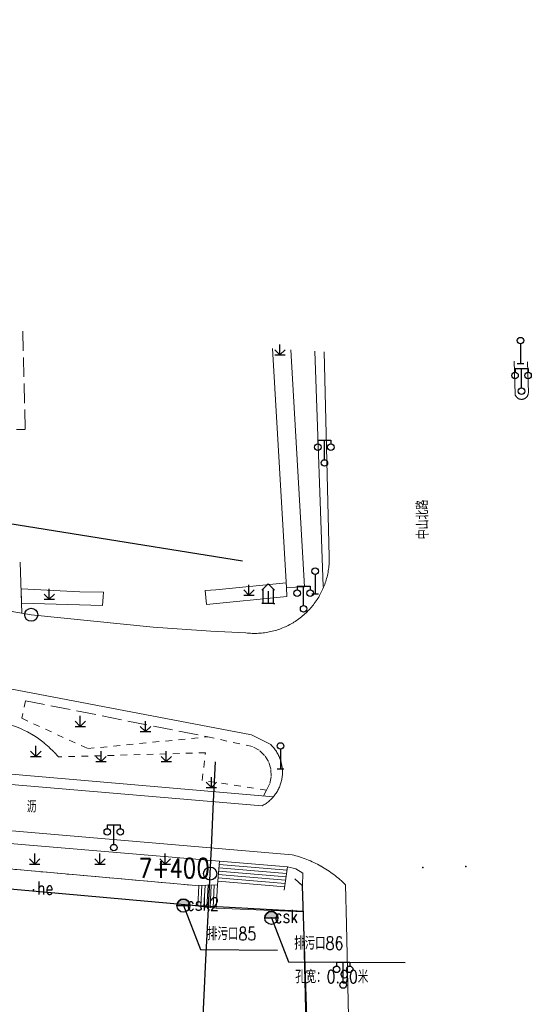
# Model space of a CAD drawing. Extents: x 39527407 to 39530665, y 3786466 to 3790957.
# Tile 75 of 113: x 39528436 to 39528515, y 3790245 to 3790395. Entities that reach past the tile are written whole.
import ezdxf
from ezdxf.enums import TextEntityAlignment as Align

# ---------------------------------------------------------------- set-up
doc = ezdxf.new("R2010")
doc.units = 0
doc.header["$PDSIZE"] = 0.2
doc.linetypes.add('X0', pattern=[4, 3, -1])
doc.linetypes.add('X6', pattern=[2, 1, -1])
doc.layers.get('0').update_dxf_attribs({"linetype": 'CONTINUOUS'})
for name, color, linetype in [('DLSS', 4, 'CONTINUOUS'), ('JCDL_CLKZD', 142, 'CONTINUOUS'), ('JCDL_DMX_F', 30, 'CONTINUOUS'), ('JCDL_JMDD_F', 231, 'CONTINUOUS'), ('JCDL_JMDX_F', 231, 'CONTINUOUS'), ('JCDL_JT_ZJ', 100, 'CONTINUOUS'), ('JCDL_JTD_F', 100, 'CONTINUOUS'), ('JCDL_JTX_F', 100, 'CONTINUOUS'), ('SXSS', 5, 'CONTINUOUS'), ('ZBTZ', 3, 'CONTINUOUS'), ('zdh', 7, 'CONTINUOUS'), ('排水孔', 4, 'CONTINUOUS'), ('断面线', 2, 'CONTINUOUS')]:
    doc.layers.add(name, color=color, linetype=linetype)
for name, color, linetype, lineweight in [('JCDL_JMDX', 1, 'CONTINUOUS', 0), ('JCDL_ZBX', 3, 'CONTINUOUS', 0), ('JCDL_ZBX_F', 7, 'CONTINUOUS', 0), ('TEXTL_ZJ', 7, 'CONTINUOUS', 0)]:
    doc.layers.add(name, color=color, linetype=linetype, lineweight=lineweight)
doc.styles.add('HZ', font='rs', dxfattribs={"width": 0.8, "bigfont": 'hztxt'})
doc.linetypes.add('10422', pattern='A,2,[150,AAA.SHX,S=1,R=0,X=0,Y=1],2,[177,AAA.SHX,S=1,R=0,X=0,Y=0.8],1e-09', length=4)
doc.linetypes.add('X19', pattern='A,4.5,[145,symbolx.shx,S=1,R=0,X=0,Y=1],4.5,-0.5,[146,symbolx.shx,S=1,R=0,X=0,Y=0],-0.5', length=10)
doc.linetypes.add('X35', pattern='A,2,[150,AAA.SHX,S=1,R=0,X=0,Y=1],2,[177,AAA.SHX,S=1,R=0,X=0,Y=0.8],1e-09', length=4)
doc.linetypes.add('X49', pattern='A,0,[5,symbolt.shx,S=1,R=0,X=0,Y=0],-10', length=10)
doc.linetypes.add('X67', pattern='A,1,[150,symbolx.shx,S=1,R=0,X=0,Y=1],2,[153,symbolx.shx,S=1,R=0,X=0,Y=0.8],2,[145,symbolx.shx,S=1,R=0,X=0,Y=0],0,[150,symbolx.shx,S=1,R=0,X=0,Y=1],2,[153,symbolx.shx,S=1,R=0,X=0,Y=0.8],2,[150,symbolx.shx,S=1,R=0,X=0,Y=1],0.5,-0.5,[146,symbolx.shx,S=1,R=0,X=0,Y=0],-0.5,0.5,[153,symbolx.shx,S=1,R=0,X=0,Y=0.8],1', length=12)

# ---------------------------------------------------------------- blocks, each defined once
blk = doc.blocks.new('4241000')
at = {"color": 0, "linetype": 'Continuous'}
for p, q in [((0, 3), (0, 0)), ((-0.5, 0), (0.5, 0))]:
    blk.add_line(p, q, dxfattribs=at)
blk.add_circle((0, 3.5), 0.5, dxfattribs=at)
blk = doc.blocks.new('3521000')
at = {"color": 0}
for p, q in [((-1, 3.5), (1, 3.5)), ((0, 0.5), (0, 3.5))]:
    blk.add_line(p, q, dxfattribs=at)
at = {"color": 0, "linetype": 'Continuous', "flags": 128}
for points in [[(-1, 3.5), (-1, 2.9)], [(1, 3.5), (1, 2.9)]]:
    blk.add_lwpolyline(points, dxfattribs=at)
at = {"color": 0}
for centre in [(-1, 2.4), (1, 2.4), (0, 0)]:
    blk.add_circle(centre, 0.5, dxfattribs=at)
blk = doc.blocks.new('5820000')
at = {"color": 0, "linetype": 'Continuous'}
blk.add_circle((0, 0), 1, dxfattribs=at)
blk = doc.blocks.new('9530003')
at = {"color": 0}
for p, q in [((0, 0), (0, 1.6)), ((-0.8, 0), (0.8, 0))]:
    blk.add_line(p, q, dxfattribs=at)
at = {"color": 0, "linetype": 'Continuous'}
for points in [[(0, 0), (-0.8, 0.8)], [(0, 0), (0.8, 0.8)]]:
    blk.add_lwpolyline(points, dxfattribs=at)
blk = doc.blocks.new('3560000')
at = {"color": 0, "linetype": 'Continuous', "flags": 128}
for points in [[(0.97, 2.03), (0, 3), (-0.97, 2.03)], [(0, 1.9), (0, 0)], [(-0.8, 0), (-1, 0)], [(0.8, 0), (-0.8, 0)], [(0.8, 0), (1, 0)]]:
    blk.add_lwpolyline(points, dxfattribs=at)
at = {"color": 0, "linetype": 'Continuous'}
for points in [[(-0.8, 0), (-0.8, 2.2)], [(0.8, 0), (0.8, 2.2)]]:
    blk.add_lwpolyline(points, dxfattribs=at)

msp = doc.modelspace()

# ---------------------------------------------------------------- hatches: boundary and pattern name
at = {"layer": '排水孔', "linetype": 'Continuous'}
h = msp.add_hatch(color=256, dxfattribs=at)
edge = h.paths.add_edge_path()
edge.add_arc((39528461.48647, 3790259.84041), 1, 0, 180)
edge.add_line((39528460.48647, 3790259.84041), (39528461.48647, 3790259.84041))
edge.add_line((39528461.48647, 3790259.84041), (39528462.48647, 3790259.84041))
h = msp.add_hatch(color=256, dxfattribs=at)
edge = h.paths.add_edge_path()
edge.add_arc((39528474.95647, 3790257.95541), 1, 0, 180)
edge.add_line((39528473.95647, 3790257.95541), (39528474.95647, 3790257.95541))
edge.add_line((39528474.95647, 3790257.95541), (39528475.95647, 3790257.95541))

# ---------------------------------------------------------------- linework, layer by layer
for p, q in [((39528460.48647, 3790259.84041, 35.754), (39528462.48647, 3790259.84041, 35.754)), ((39528473.95647, 3790257.95541, 35.276), (39528475.95647, 3790257.95541, 35.276))]:
    msp.add_line(p, q)
at = {"linetype": 'Continuous'}
for p, q in [((39528461.48647, 3790259.84041, -2.586), (39528464.10481, 3790253.1381, -39.148)), ((39528474.95647, 3790257.95541, -3.064), (39528477.57481, 3790251.2531, -39.626)), ((39528464.10481, 3790253.1381, -39.148), (39528475.89079, 3790253.01139, -39.148)), ((39528477.57481, 3790251.2531, -39.626), (39528495.46152, 3790251.13281, -39.626))]:
    msp.add_line(p, q, dxfattribs=at)
at = {"linetype": 'Continuous', "elevation": -38.58, "flags": 128}
msp.add_lwpolyline([(39527657.94774, 3790395.45066), (39527684.79977, 3790389.05751), (39527700.42524, 3790389.70759), (39527739.81847, 3790381.34835), (39527816.56814, 3790368.6085), (39527924.14886, 3790353.93422), (39527936.60462, 3790356.12227), (39528017.62896, 3790350.73968), (39528097.60104, 3790345.37362), (39528137.51912, 3790342.73774), (39528217.67261, 3790337.49881), (39528257.88209, 3790334.7357), (39528297.98629, 3790331.77366), (39528331.06877, 3790327.85756), (39528338.47458, 3790328.55776), (39528418.28099, 3790320.9728), (39528470.54436, 3790312.61044)], dxfattribs=at)
at = {"flags": 128}
for points, elevation in [([(39528462.48647, 3790259.84041, 1), (39528460.48647, 3790259.84041), (39528461.48647, 3790259.84041)], -2.586), ([(39528475.95647, 3790257.95541, 1), (39528473.95647, 3790257.95541), (39528474.95647, 3790257.95541)], -3.064)]:
    msp.add_lwpolyline(points, format="xyb", close=True, dxfattribs=dict(at, elevation=elevation))
at = {"layer": 'DLSS', "linetype": 'Continuous'}
for p, q in [((39528479.71847, 3790262.86141, -38.58), (39528478.55084, 3790263.95532, -38.58)), ((39528482.22847, 3790185.86441, -38.58), (39528479.71847, 3790262.86141, -38.58))]:
    msp.add_line(p, q, dxfattribs=at)
at = {"layer": 'DLSS', "linetype": 'Continuous', "lineweight": 20, "elevation": -38.58}
for points in [[(39528465.70246, 3790301.8544), (39528471.06547, 3790301.58441), (39528471.30292, 3790301.55921), (39528471.54087, 3790301.53936), (39528471.77919, 3790301.52448), (39528472.01776, 3790301.51457), (39528472.25649, 3790301.50963), (39528472.49527, 3790301.50966), (39528472.734, 3790301.51467), (39528472.97258, 3790301.52465), (39528473.21089, 3790301.53959), (39528473.44884, 3790301.5595), (39528473.68632, 3790301.58436), (39528473.92324, 3790301.61417), (39528474.15948, 3790301.6489), (39528474.39494, 3790301.68854), (39528474.62954, 3790301.73309), (39528474.86315, 3790301.78251), (39528475.09568, 3790301.83678), (39528475.32703, 3790301.89589), (39528475.5571, 3790301.9598), (39528475.78578, 3790302.0285), (39528476.01299, 3790302.10194), (39528476.23862, 3790302.1801), (39528476.46256, 3790302.26294), (39528476.68474, 3790302.35043), (39528476.90505, 3790302.44253), (39528477.12338, 3790302.5392), (39528477.33966, 3790302.6404), (39528477.55378, 3790302.74608), (39528477.76566, 3790302.8562), (39528477.97519, 3790302.9707), (39528478.18229, 3790303.08955), (39528478.28546, 3790303.15141), (39528478.38688, 3790303.21269), (39528478.58885, 3790303.34006), (39528478.78812, 3790303.47161), (39528478.98462, 3790303.60728), (39528479.17824, 3790303.74702), (39528479.36891, 3790303.89076), (39528479.55654, 3790304.03844), (39528479.74106, 3790304.19), (39528479.92238, 3790304.34537), (39528480.10042, 3790304.50449), (39528480.27511, 3790304.66727), (39528480.44637, 3790304.83366), (39528480.61413, 3790305.00359), (39528480.77831, 3790305.17697), (39528480.93885, 3790305.35373), (39528481.09566, 3790305.5338), (39528481.2487, 3790305.7171), (39528481.39788, 3790305.90354), (39528481.54314, 3790306.09305), (39528481.68442, 3790306.28555), (39528481.82167, 3790306.48095), (39528481.95481, 3790306.67917), (39528482.0838, 3790306.88011), (39528482.20857, 3790307.0837), (39528482.32907, 3790307.28985), (39528482.44525, 3790307.49846), (39528482.55706, 3790307.70944), (39528482.66446, 3790307.92271), (39528482.76738, 3790308.13817), (39528482.8658, 3790308.35573), (39528482.95966, 3790308.57528), (39528483.04893, 3790308.79675), (39528483.13356, 3790309.02003), (39528483.21352, 3790309.24503), (39528483.28878, 3790309.47164), (39528483.35931, 3790309.69977), (39528483.42506, 3790309.92931), (39528483.48602, 3790310.16018), (39528483.54216, 3790310.39227), (39528483.59345, 3790310.62548), (39528483.63987, 3790310.85971), (39528483.6814, 3790311.09485), (39528483.71802, 3790311.3308), (39528483.74972, 3790311.56747), (39528483.77649, 3790311.80475), (39528483.7983, 3790312.04253), (39528483.81515, 3790312.28072), (39528483.82705, 3790312.5192), (39528483.83396, 3790312.75788), (39528483.83591, 3790312.99665), (39528483.83247, 3790313.23541), (39528483.07134, 3790344.58971)], [(39528389.81046, 3790312.78441), (39528438.16347, 3790304.36441), (39528456.87046, 3790302.4844)], [(39528473.56147, 3790275.13342), (39528473.71258, 3790275.21588), (39528473.86098, 3790275.30315), (39528474.00674, 3790275.39476), (39528474.14972, 3790275.49065), (39528474.28981, 3790275.59071), (39528474.42687, 3790275.69488), (39528474.5608, 3790275.80305), (39528474.69148, 3790275.91513), (39528474.81878, 3790276.03103), (39528474.9426, 3790276.15063), (39528475.06283, 3790276.27385), (39528475.17937, 3790276.40057), (39528475.29211, 3790276.53067), (39528475.40096, 3790276.66405), (39528475.50581, 3790276.80059), (39528475.60658, 3790276.94017), (39528475.70319, 3790277.08267), (39528475.79554, 3790277.22796), (39528475.88355, 3790277.37592), (39528475.96715, 3790277.52641), (39528476.04627, 3790277.67931), (39528476.12083, 3790277.83448), (39528476.19078, 3790277.99179), (39528476.25604, 3790278.1511), (39528476.31657, 3790278.31226), (39528476.3723, 3790278.47515), (39528476.4232, 3790278.63961), (39528476.46921, 3790278.8055), (39528476.5103, 3790278.97269), (39528476.54643, 3790279.14101), (39528476.57757, 3790279.31033), (39528476.60369, 3790279.48049), (39528476.62477, 3790279.65135), (39528476.64078, 3790279.82276), (39528476.64446, 3790279.87841), (39528476.65173, 3790279.99457), (39528476.65759, 3790280.16662), (39528476.65836, 3790280.33878), (39528476.65405, 3790280.51088), (39528476.64465, 3790280.68278), (39528476.63017, 3790280.85433), (39528476.61062, 3790281.02537), (39528476.58603, 3790281.19576), (39528476.55642, 3790281.36535), (39528476.5218, 3790281.53399), (39528476.48221, 3790281.70154), (39528476.43769, 3790281.86784), (39528476.38828, 3790282.03275), (39528476.33401, 3790282.19613), (39528476.27493, 3790282.35783), (39528476.2111, 3790282.51772), (39528476.14257, 3790282.67565), (39528476.0694, 3790282.83148), (39528475.99166, 3790282.98508), (39528475.90942, 3790283.13632), (39528475.82273, 3790283.28506), (39528475.73169, 3790283.43118), (39528475.63637, 3790283.57454), (39528475.53686, 3790283.71502), (39528475.43323, 3790283.85249), (39528475.32559, 3790283.98685), (39528475.21402, 3790284.11796), (39528475.09863, 3790284.24572), (39528474.97951, 3790284.37001), (39528474.85647, 3790284.49042), (39528471.90847, 3790285.9834), (39528377.52747, 3790303.95641)], [(39528456.87046, 3790302.4844), (39528465.70246, 3790301.8544)], [(39528326.23647, 3790287.61453), (39528473.56147, 3790275.13342)], [(39528478.12247, 3790267.62141), (39528390.37447, 3790275.10542), (39528340.97546, 3790279.41641), (39528326.23647, 3790280.67363)], [(39528478.12247, 3790267.62141), (39528478.41191, 3790267.55087), (39528478.69996, 3790267.47484), (39528478.98664, 3790267.39378), (39528479.27185, 3790267.30771), (39528479.55552, 3790267.21666), (39528479.83754, 3790267.12066), (39528480.11784, 3790267.01973), (39528480.39633, 3790266.91391), (39528480.67293, 3790266.80323), (39528480.94754, 3790266.68772), (39528481.22009, 3790266.56742), (39528481.4905, 3790266.44237), (39528481.75866, 3790266.3126), (39528482.02452, 3790266.17815), (39528482.28798, 3790266.03908), (39528482.54897, 3790265.8954), (39528482.59946, 3790265.86641), (39528482.8074, 3790265.74718), (39528483.06319, 3790265.59446), (39528483.31627, 3790265.43728), (39528483.56656, 3790265.27569), (39528483.81398, 3790265.10975), (39528484.05846, 3790264.9395), (39528484.29992, 3790264.76499), (39528484.53829, 3790264.58628), (39528484.77349, 3790264.40343), (39528485.00545, 3790264.21648), (39528485.2341, 3790264.0255), (39528485.45937, 3790263.83055), (39528485.6812, 3790263.63168), (39528485.89951, 3790263.42896), (39528486.11423, 3790263.22244), (39528486.325, 3790263.01189)]]:
    msp.add_lwpolyline(points, dxfattribs=at)
at = {"layer": 'DLSS', "linetype": 'Continuous', "lineweight": 0, "elevation": -38.58}
msp.add_lwpolyline([(39528514.22966, 3790343.05708), (39528514.33699, 3790338.31089), (39528514.3312, 3790338.24089), (39528514.32026, 3790338.1715), (39528514.30462, 3790338.10302), (39528514.28437, 3790338.03575), (39528514.25958, 3790337.97002), (39528514.23038, 3790337.90613), (39528514.1969, 3790337.84437), (39528514.15929, 3790337.78503), (39528514.11774, 3790337.72839), (39528514.07243, 3790337.67471), (39528514.02357, 3790337.62423), (39528513.97139, 3790337.5772), (39528513.91613, 3790337.53382), (39528513.85805, 3790337.49431), (39528513.79741, 3790337.45883), (39528513.7345, 3790337.42757), (39528513.66961, 3790337.40066), (39528513.60304, 3790337.37822), (39528513.5351, 3790337.36037), (39528513.486, 3790337.35089), (39528513.4661, 3790337.34718), (39528513.39636, 3790337.33871), (39528513.32621, 3790337.33501), (39528513.25597, 3790337.33609), (39528513.18596, 3790337.34194), (39528513.11652, 3790337.35255), (39528513.04796, 3790337.36785), (39528512.9806, 3790337.38779), (39528512.91475, 3790337.41226), (39528512.85071, 3790337.44115), (39528512.7888, 3790337.47433), (39528512.72928, 3790337.51165), (39528512.67244, 3790337.55294), (39528512.61854, 3790337.59799), (39528512.56783, 3790337.6466), (39528512.52054, 3790337.69856), (39528512.4769, 3790337.75361), (39528512.43711, 3790337.8115), (39528512.40134, 3790337.87196), (39528512.36978, 3790337.93472), (39528512.34255, 3790337.99948), (39528512.3198, 3790338.06594), (39528512.302, 3790338.13389), (39528512.1875, 3790343.19707)], dxfattribs=at)
at = {"layer": 'DLSS', "linetype": 'X6', "lineweight": 0, "elevation": -38.58}
for points in [[(39528437.25946, 3790291.2154), (39528436.71546, 3790288.51741), (39528446.81047, 3790283.87742), (39528465.21646, 3790285.6714), (39528472.11856, 3790284.18879)], [(39528442.32947, 3790282.60374), (39528441.64875, 3790283.36514), (39528440.92038, 3790284.08108), (39528440.14739, 3790284.7486), (39528439.33299, 3790285.36492), (39528438.48057, 3790285.92748), (39528437.59367, 3790286.43395), (39528436.67598, 3790286.8822), (39528435.7313, 3790287.2704), (39528434.76358, 3790287.59691), (39528433.77683, 3790287.86038), (39528432.77515, 3790288.05972), (39528431.76271, 3790288.1941), (39528430.74371, 3790288.26296), (39528429.7224, 3790288.26601), (39528428.703, 3790288.20324), (39528427.68978, 3790288.07492), (39528426.68693, 3790287.88157), (39528425.69862, 3790287.624)], [(39528474.21846, 3790277.53342), (39528474.71074, 3790278.55638), (39528474.93309, 3790279.66965), (39528474.87154, 3790280.80323), (39528474.52994, 3790281.88587), (39528473.92978, 3790282.84952), (39528473.10879, 3790283.63359), (39528472.11856, 3790284.18879)], [(39528474.21846, 3790277.53342), (39528464.36446, 3790279.00741), (39528464.85647, 3790283.2434), (39528442.32947, 3790282.60374)], [(39528341.49346, 3790273.79641), (39528342.74215, 3790273.68498), (39528349.7348, 3790273.06101), (39528364.71907, 3790271.72392), (39528381.70123, 3790270.20855), (39528429.65087, 3790265.92986), (39528463.36547, 3790262.92141)]]:
    msp.add_lwpolyline(points, dxfattribs=at)
at = {"layer": 'DLSS', "linetype": 'X19', "lineweight": 0, "elevation": -38.58}
for points in [[(39528486.32476, 3790263.02179), (39528486.47084, 3790257.00341)], [(39528486.47084, 3790257.00341), (39528488.01993, 3790186.19639)]]:
    msp.add_lwpolyline(points, dxfattribs=at)
at = {"layer": 'JCDL_CLKZD'}
for p in [(39528498.15947, 3790265.69741, -38.58), (39528504.766, 3790265.84789, -38.58)]:
    msp.add_point(p, dxfattribs=at)
at = {"layer": 'JCDL_DMX_F', "color": 3, "linetype": 'X35', "lineweight": 0, "elevation": -38.58}
for points in [[(39528436.48656, 3790312.42224), (39528436.70576, 3790304.61825)], [(39528475.27738, 3790276.51367), (39528396.66447, 3790283.26141)], [(39528326.23647, 3790277.8401), (39528388.14647, 3790273.28241), (39528466.99887, 3790266.64868)], [(39528341.49346, 3790273.79641), (39528463.36547, 3790262.92141)], [(39528477.43846, 3790265.7704), (39528478.73246, 3790265.49841), (39528479.78547, 3790264.80442), (39528479.71847, 3790262.86141)]]:
    msp.add_lwpolyline(points, dxfattribs=at)
at = {"layer": 'JCDL_JMDX', "color": 6, "linetype": 'X0', "lineweight": 0, "elevation": -38.58}
msp.add_lwpolyline([(39528436.8528, 3790347.75816), (39528437.25517, 3790332.71083), (39528435.91642, 3790332.72038)], dxfattribs=at)
at = {"layer": 'JCDL_JMDX', "color": 6, "linetype": 'X67', "lineweight": 0, "elevation": -38.58}
msp.add_lwpolyline([(39528335.3934, 3790271.30272), (39528337.92846, 3790271.07542), (39528341.22746, 3790270.79941), (39528462.85647, 3790259.85041), (39528466.50646, 3790259.47441), (39528478.69247, 3790258.92841), (39528479.81499, 3790258.95576)], dxfattribs=at)
at = {"layer": 'JCDL_JMDX', "color": 6, "linetype": 'Continuous', "lineweight": 0, "elevation": -38.58}
for points in [[(39528466.91244, 3790265.62141), (39528477.29275, 3790264.74812)], [(39528466.95566, 3790266.13505), (39528477.36561, 3790265.25926)], [(39528466.82602, 3790264.59414), (39528477.14704, 3790263.72583)], [(39528466.86923, 3790265.10777), (39528477.21989, 3790264.23698)], [(39528463.6734, 3790259.76625), (39528463.84104, 3790262.93698)], [(39528464.14558, 3790259.71761), (39528464.31661, 3790262.95255)], [(39528464.61775, 3790259.66897), (39528464.79218, 3790262.96812)], [(39528465.08993, 3790259.62033), (39528465.26775, 3790262.98369)], [(39528465.56211, 3790259.57169), (39528465.74332, 3790262.99926)], [(39528466.03428, 3790259.52305), (39528466.21889, 3790263.01483)], [(39528466.7396, 3790263.56686), (39528477.00132, 3790262.70355)], [(39528466.78281, 3790264.0805), (39528477.07418, 3790263.21469)]]:
    msp.add_lwpolyline(points, dxfattribs=at)
at = {"layer": 'JCDL_JMDX_F', "linetype": 'Continuous', "lineweight": 0, "elevation": -38.58}
for points in [[(39528466.69447, 3790263.0304), (39528466.99887, 3790266.64868)], [(39528466.99887, 3790266.64868), (39528477.43846, 3790265.7704)], [(39528476.92846, 3790262.19241), (39528477.43846, 3790265.7704)], [(39528463.36547, 3790262.92141), (39528466.69447, 3790263.0304)], [(39528466.50646, 3790259.47441), (39528466.69447, 3790263.0304)], [(39528462.85647, 3790259.85041), (39528466.50646, 3790259.47441)]]:
    msp.add_lwpolyline(points, dxfattribs=at)
at = {"layer": 'JCDL_JTX_F', "linetype": 'Continuous', "lineweight": 0, "elevation": -38.58}
for points in [[(39528479.71847, 3790262.86141), (39528479.35644, 3790263.20628)], [(39528479.86066, 3790257.00341), (39528479.71847, 3790262.86141)], [(39528480.59945, 3790226.56677), (39528479.86066, 3790257.00341)]]:
    msp.add_lwpolyline(points, dxfattribs=at)
at = {"layer": 'JCDL_ZBX', "color": 114, "linetype": 'Continuous', "lineweight": 0, "true_color": 0x009944, "elevation": -38.58}
for points in [[(39528480.05746, 3790308.6304), (39528477.26846, 3790308.52241), (39528475.11377, 3790345.13523)], [(39528477.92044, 3790344.94282), (39528480.05746, 3790308.6304)], [(39528445.61237, 3790307.90051), (39528449.23498, 3790307.84535), (39528449.18124, 3790307.10346), (39528449.07847, 3790305.76927), (39528436.67914, 3790306.13177), (39528436.60204, 3790308.31099), (39528445.61237, 3790307.90051)], [(39528477.22476, 3790309.26496), (39528477.26846, 3790308.52241), (39528477.341, 3790307.18624), (39528465.00068, 3790305.92468), (39528464.80577, 3790308.08939), (39528466.45116, 3790308.17735)], [(39528466.45116, 3790308.17735), (39528477.22476, 3790309.26496)]]:
    msp.add_lwpolyline(points, dxfattribs=at)
at = {"layer": 'JCDL_ZBX', "color": 114, "linetype": 'X49', "lineweight": 0, "true_color": 0x009944, "elevation": -38.58}
msp.add_lwpolyline([(39528481.61067, 3790344.68984), (39528482.89105, 3790308.68054)], dxfattribs=at)
at = {"layer": 'JCDL_ZBX_F', "color": 114, "linetype": 'X0', "lineweight": 0, "true_color": 0x009944, "elevation": -38.58}
for points in [[(39528437.25946, 3790291.2154), (39528465.21646, 3790285.6714)], [(39528473.73089, 3790276.64641), (39528474.21846, 3790277.53342)]]:
    msp.add_lwpolyline(points, dxfattribs=at)
at = {"layer": 'SXSS', "linetype": '10422', "flags": 128}
msp.add_lwpolyline([(39528479.81327, 3790258.95572), (39528462.85647, 3790259.85041), (39528405.76647, 3790264.98963), (39528332.95446, 3790271.52141), (39528326.23647, 3790271.9497), (39528215.45147, 3790279.82241), (39528208.38646, 3790280.05441), (39528207.83491, 3790279.93889), (39528205.9448, 3790279.37944), (39528204.39109, 3790278.71493), (39528203.15686, 3790278.03645), (39528202.21625, 3790277.41588), (39528200.57443, 3790276.65618), (39528199.10032, 3790276.30795), (39528197.09013, 3790276.12357), (39528194.57839, 3790276.34816), (39528193.1107, 3790276.72254), (39528191.69862, 3790277.27054), (39528189.93756, 3790278.25722), (39528188.28533, 3790279.19766), (39528185.85792, 3790280.23287), (39528184.28359, 3790280.72346), (39528182.9992, 3790281.0271), (39528182.35047, 3790281.14842), (39528140.33525, 3790283.80488), (39528076.23647, 3790287.85762), (39528006.75425, 3790292.25072), (39527925.78762, 3790297.36995), (39527924.22051, 3790296.24995), (39527922.01489, 3790294.98287), (39527920.85835, 3790294.4523), (39527919.37082, 3790293.88964), (39527917.53576, 3790293.36612), (39527915.66061, 3790293.01214), (39527913.7513, 3790292.81521), (39527912.23332, 3790292.89654), (39527908.88517, 3790293.84227), (39527907.29907, 3790294.56202), (39527903.71761, 3790297.02181), (39527902.67471, 3790298.03161), (39527901.19246, 3790299.81841), (39527879.11146, 3790302.0134), (39527826.23647, 3790308.18375), (39527743.28546, 3790321.2394), (39527721.92646, 3790325.4434), (39527683.07147, 3790333.85041), (39527677.67347, 3790334.3444), (39527668.08746, 3790334.29541), (39527660.91146, 3790335.6004), (39527659.37346, 3790328.9684), (39527651.55547, 3790330.69042), (39527650.06747, 3790324.06741), (39527642.18925, 3790325.77786)], dxfattribs=at)
at = {"layer": 'zdh', "color": 1}
for p in [(39528438.53047, 3790262.27341, -2.027), (39528461.48547, 3790259.84041, -2.586), (39528474.95247, 3790257.95541, -3.064)]:
    msp.add_point(p, dxfattribs=at)
at = {"layer": '排水孔'}
for centre in [(39528461.48647, 3790259.84041, 35.754), (39528474.95647, 3790257.95541, 35.276)]:
    msp.add_circle(centre, 1, dxfattribs=at)
at = {"layer": '断面线', "color": 1, "elevation": -38.58, "flags": 128}
msp.add_lwpolyline([(39528460.48982, 3790159.56283), (39528460.8735, 3790167.4926), (39528461.26077, 3790175.49678), (39528461.57482, 3790181.9876), (39528461.85934, 3790187.86793), (39528462.00632, 3790190.90567), (39528462.02759, 3790191.34539), (39528462.48599, 3790200.81968), (39528462.92641, 3790209.92225), (39528463.4382, 3790220.49992), (39528463.93135, 3790230.69221), (39528464.4169, 3790240.72759), (39528464.94061, 3790251.55173), (39528465.31828, 3790259.35733), (39528465.32981, 3790259.59562), (39528465.57914, 3790264.74878), (39528465.76911, 3790268.67503), (39528466.11212, 3790275.76451), (39528466.40588, 3790281.83585)], dxfattribs=at)
at = {"layer": '断面线'}
msp.add_circle((39528465.57914, 3790264.74878, -38.58), 1, dxfattribs=at)

# ---------------------------------------------------------------- block references
at = {"layer": 'JCDL_JMDD_F'}
for name, p in [('3521000', (39528513.295, 3790338.57989, -38.58)), ('3521000', (39528483.08058, 3790327.60391, -38.58)), ('3560000', (39528474.49372, 3790306.09949, -38.58)), ('3521000', (39528479.90046, 3790305.26841, -38.58)), ('3521000', (39528450.81347, 3790268.72441, -38.58)), ('3521000', (39528485.96147, 3790247.69441, -38.58))]:
    msp.add_blockref(name, p, dxfattribs=at)
at = {"layer": 'JCDL_JTD_F'}
for name, p in [('4241000', (39528513.14273, 3790342.82374, -38.58)), ('4241000', (39528481.67295, 3790307.54781, -38.58)), ('5820000', (39528438.16347, 3790304.36441, -38.58)), ('4241000', (39528476.35225, 3790280.78549, -38.58))]:
    msp.add_blockref(name, p, dxfattribs=at)
at = {"layer": 'ZBTZ'}
for p in [(39528476.26776, 3790344.14007, -38.58), (39528440.9312, 3790306.74166, -38.58), (39528471.53063, 3790307.37144, -38.58), (39528445.67522, 3790287.28516, -38.58), (39528455.67372, 3790286.48516, -38.58), (39528438.86044, 3790282.68439, -38.58), (39528448.85892, 3790281.88436, -38.58), (39528458.85742, 3790281.88436, -38.58), (39528465.77306, 3790277.92343, -38.58), (39528438.69187, 3790266.20071, -38.58), (39528448.69037, 3790266.20071, -38.58), (39528458.68886, 3790266.20071, -38.58)]:
    msp.add_blockref('9530003', p, dxfattribs=at)

# ---------------------------------------------------------------- texts
at = {"color": 6, "linetype": 'Continuous', "style": 'HZ', "width": 0.8}
for s, p in [('排污口85', (39528465.10757, 3790254.53377, -38.58)), ('排污口86', (39528478.45943, 3790253.0901, -38.58))]:
    msp.add_text(s, height=2, dxfattribs=at).set_placement(p)
at = {"linetype": 'Continuous', "style": 'HZ', "width": 0.8}
msp.add_text('孔宽：0.90米', height=2, dxfattribs=at).set_placement((39528478.61632, 3790247.95984, -41.297))
at = {"layer": 'JCDL_JT_ZJ', "lineweight": 0, "style": 'HZ', "width": 0.8}
msp.add_text('沥', height=1.8, dxfattribs=at).set_placement((39528437.48489, 3790273.54204, -38.58), align=Align.BOTTOM_LEFT)
at = {"layer": 'TEXTL_ZJ', "style": 'HZ', "width": 0.8}
msp.add_text('中山北路', height=1.8, rotation=91.094008, dxfattribs=at).set_placement((39528499.62912, 3790315.95526, -38.58), align=Align.BOTTOM_LEFT)
at = {"layer": 'zdh', "color": 1, "style": 'HZ', "width": 0.8}
for s, p in [('he', (39528439.03047, 3790261.52341, -2.027)), ('csk2', (39528461.98547, 3790259.09041, -2.586)), ('csk', (39528475.45247, 3790257.20541, -3.064))]:
    msp.add_text(s, height=2, dxfattribs=at).set_placement(p)
at = {"layer": '断面线', "linetype": 'Continuous', "style": 'HZ', "width": 0.8}
msp.add_text('7+400', height=3, dxfattribs=at).set_placement((39528465.52094, 3790265.57495, -38.58), align=Align.MIDDLE_RIGHT)

doc.saveas('drawing.dxf')
